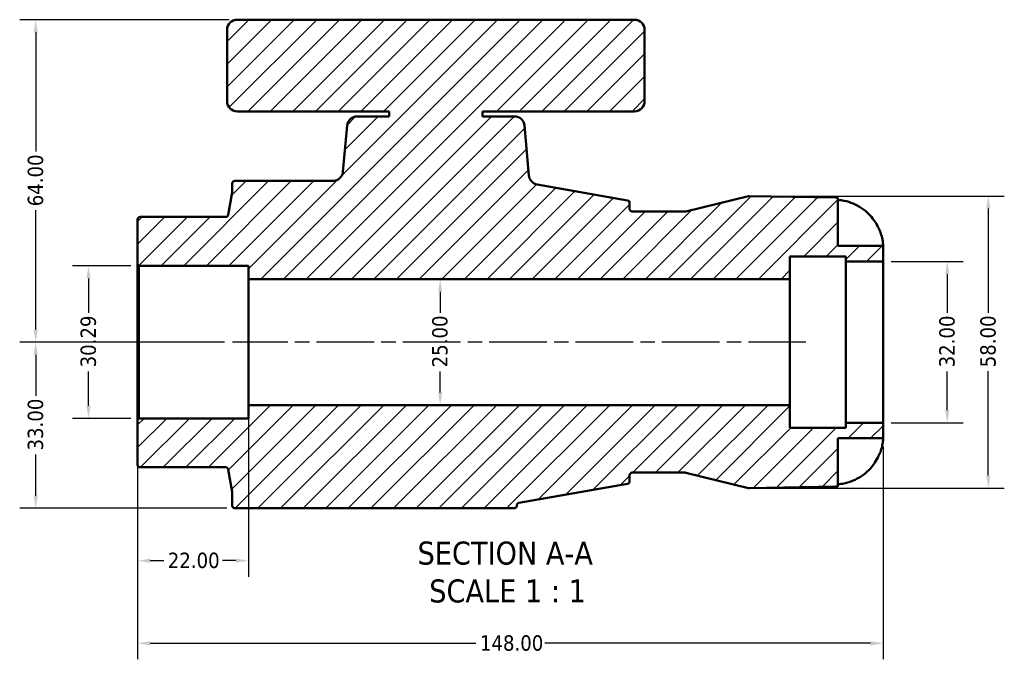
# Model space of a CAD drawing. Header units: millimetres. Extents: x 0 to 948, y -38 to 842.
# Tile 5 of 7: x 249 to 444, y 715 to 842. Entities that reach past the tile are written whole.
import ezdxf

# ---------------------------------------------------------------- set-up
doc = ezdxf.new("R2010")
doc.units = ezdxf.units.MM
doc.linetypes.add('CHAIN', pattern=[0.7087, 0.4724, -0.0591, 0.1181, -0.0591])
for name, color, linetype, lineweight in [('Centerline (ANSI)', 7, 'Continuous', 25), ('Dimension (ANSI)', 7, 'Continuous', 25), ('Hatch (ANSI)', 7, 'Continuous', 18), ('Sketch Geometry (ANSI)', 7, 'Continuous', 25), ('Symbol (ANSI)', 7, 'Continuous', 25), ('Visible (ANSI)', 7, 'Continuous', 50)]:
    doc.layers.add(name, color=color, linetype=linetype, lineweight=lineweight)
doc.styles.add('Label Text (ANSI)', font='tahoma.ttf')
doc.styles.add('Note Text (ANSI)', font='tahoma.ttf')
doc.dimstyles.new('Default - mm (ANSI)', dxfattribs={"dimtxt": 3.048, "dimasz": 2.5, "dimexe": 3.175, "dimexo": 1.6002, "dimgap": 0.8, "dimtad": 0, "dimtoh": 1, "dimrnd": 1e-08, "dimzin": 4, "dimdsep": 46, "dimtxsty": 'Note Text (ANSI)', "dimcen": 0.09, "dimdle": 10, "dimclrd": 256, "dimclre": 256, "dimclrt": 256, "dimadec": 1, "dimazin": 1, "dimtfac": 1, "dimtofl": 0, "dimtmove": 0, "dimatfit": 3, "dimfxl": 1, "dimtolj": 1, "dimtzin": 4, "dimlwd": -1, "dimlwe": -1, "dimarcsym": 0})

# ---------------------------------------------------------------- blocks, each defined once
blk = doc.blocks.new('*D7')
at = {"layer": 'Defpoints', "color": 0, "transparency": 16777216}
for p in [(331.99, 790.31), (331.99, 765.31), (331.99, 765.31)]:
    blk.add_point(p, dxfattribs=at)
at = {"layer": 'Dimension (ANSI)', "transparency": 16777216}
for p, q in [((331.99, 787.81), (331.99, 783.63)), ((331.99, 767.81), (331.99, 772))]:
    blk.add_line(p, q, dxfattribs=at)
for points in [[(331.58, 787.81), (332.41, 787.81), (331.99, 790.31)], [(331.58, 767.81), (332.41, 767.81), (331.99, 765.31)]]:
    blk.add_solid(points, dxfattribs=at)
at = {"layer": 'Dimension (ANSI)', "transparency": 16777216, "insert": (330.4, 772.8), "char_height": 3.048, "attachment_point": 1, "rotation": 90, "style": 'Note Text (ANSI)'}
blk.add_mtext('\\A1;25.00', dxfattribs=at)
blk = doc.blocks.new('*D8')
at = {"layer": 'Defpoints', "color": 0, "transparency": 16777216}
for p in [(419.93, 793.81), (419.93, 761.81), (432.67, 761.81)]:
    blk.add_point(p, dxfattribs=at)
at = {"layer": 'Dimension (ANSI)', "transparency": 16777216}
for p, q in [((421.53, 793.81), (435.84, 793.81)), ((432.67, 791.31), (432.67, 783.64)), ((432.67, 764.31), (432.67, 771.99)), ((421.53, 761.81), (435.84, 761.81))]:
    blk.add_line(p, q, dxfattribs=at)
for points in [[(432.25, 791.31), (433.09, 791.31), (432.67, 793.81)], [(432.25, 764.31), (433.09, 764.31), (432.67, 761.81)]]:
    blk.add_solid(points, dxfattribs=at)
at = {"layer": 'Dimension (ANSI)', "transparency": 16777216, "insert": (431.08, 772.79), "char_height": 3.048, "attachment_point": 1, "rotation": 90, "style": 'Note Text (ANSI)'}
blk.add_mtext('\\A1;32.00', dxfattribs=at)
blk = doc.blocks.new('*D9')
at = {"layer": 'Defpoints', "color": 0, "transparency": 16777216}
for p in [(393.29, 806.81), (440.82, 806.81), (393.29, 748.81)]:
    blk.add_point(p, dxfattribs=at)
at = {"layer": 'Dimension (ANSI)', "transparency": 16777216}
for p, q in [((394.89, 806.81), (444, 806.81)), ((440.82, 804.31), (440.82, 783.61)), ((440.82, 751.31), (440.82, 772.01)), ((394.89, 748.81), (444, 748.81))]:
    blk.add_line(p, q, dxfattribs=at)
for points in [[(440.41, 804.31), (441.24, 804.31), (440.82, 806.81)], [(440.41, 751.31), (441.24, 751.31), (440.82, 748.81)]]:
    blk.add_solid(points, dxfattribs=at)
at = {"layer": 'Dimension (ANSI)', "transparency": 16777216, "insert": (439.23, 772.81), "char_height": 3.048, "attachment_point": 1, "rotation": 90, "style": 'Note Text (ANSI)'}
blk.add_mtext('\\A1;58.00', dxfattribs=at)
blk = doc.blocks.new('*D10')
at = {"layer": 'Defpoints', "color": 0, "transparency": 16777216}
for p in [(251.69, 841.81), (291.69, 841.81), (290.76, 777.81)]:
    blk.add_point(p, dxfattribs=at)
at = {"layer": 'Dimension (ANSI)', "transparency": 16777216}
for p, q in [((290.09, 841.81), (248.52, 841.81)), ((251.69, 839.31), (251.69, 815.65)), ((251.69, 780.31), (251.69, 803.97)), ((289.16, 777.81), (248.52, 777.81))]:
    blk.add_line(p, q, dxfattribs=at)
for points in [[(251.28, 839.31), (252.11, 839.31), (251.69, 841.81)], [(251.28, 780.31), (252.11, 780.31), (251.69, 777.81)]]:
    blk.add_solid(points, dxfattribs=at)
at = {"layer": 'Dimension (ANSI)', "transparency": 16777216, "insert": (250.11, 804.77), "char_height": 3.048, "attachment_point": 1, "rotation": 90, "style": 'Note Text (ANSI)'}
blk.add_mtext('\\A1;64.00', dxfattribs=at)
blk = doc.blocks.new('*D11')
at = {"layer": 'Defpoints', "color": 0, "transparency": 16777216}
for p in [(290.76, 777.81), (251.69, 744.81), (291.22, 744.81)]:
    blk.add_point(p, dxfattribs=at)
at = {"layer": 'Dimension (ANSI)', "transparency": 16777216}
for p, q in [((289.16, 777.81), (248.52, 777.81)), ((251.69, 775.31), (251.69, 767.14)), ((251.69, 747.31), (251.69, 755.49)), ((289.62, 744.81), (248.52, 744.81))]:
    blk.add_line(p, q, dxfattribs=at)
for points in [[(251.28, 775.31), (252.11, 775.31), (251.69, 777.81)], [(251.28, 747.31), (252.11, 747.31), (251.69, 744.81)]]:
    blk.add_solid(points, dxfattribs=at)
at = {"layer": 'Dimension (ANSI)', "transparency": 16777216, "insert": (250.11, 756.29), "char_height": 3.048, "attachment_point": 1, "rotation": 90, "style": 'Note Text (ANSI)'}
blk.add_mtext('\\A1;33.00', dxfattribs=at)
blk = doc.blocks.new('*D12')
at = {"layer": 'Defpoints', "color": 0, "transparency": 16777216}
for p in [(272.18, 792.96), (262.18, 762.67), (272.18, 762.67)]:
    blk.add_point(p, dxfattribs=at)
at = {"layer": 'Dimension (ANSI)', "transparency": 16777216}
for p, q in [((270.58, 792.96), (259.01, 792.96)), ((262.18, 790.46), (262.18, 783.64)), ((262.18, 765.17), (262.18, 771.99)), ((270.58, 762.67), (259.01, 762.67))]:
    blk.add_line(p, q, dxfattribs=at)
for points in [[(261.77, 790.46), (262.6, 790.46), (262.18, 792.96)], [(261.77, 765.17), (262.6, 765.17), (262.18, 762.67)]]:
    blk.add_solid(points, dxfattribs=at)
at = {"layer": 'Dimension (ANSI)', "transparency": 16777216, "insert": (260.6, 772.79), "char_height": 3.048, "attachment_point": 1, "rotation": 90, "style": 'Note Text (ANSI)'}
blk.add_mtext('\\A1;30.29', dxfattribs=at)
blk = doc.blocks.new('*D13')
at = {"layer": 'Defpoints', "color": 0, "transparency": 16777216}
for p in [(419.93, 758.71), (271.93, 753.46), (419.93, 718.01)]:
    blk.add_point(p, dxfattribs=at)
at = {"layer": 'Dimension (ANSI)', "transparency": 16777216}
for p, q in [((419.93, 757.11), (419.93, 714.84)), ((271.93, 751.86), (271.93, 714.84)), ((274.43, 718.01), (339.09, 718.01)), ((417.43, 718.01), (352.77, 718.01))]:
    blk.add_line(p, q, dxfattribs=at)
for points in [[(274.43, 718.43), (274.43, 717.59), (271.93, 718.01)], [(417.43, 718.43), (417.43, 717.59), (419.93, 718.01)]]:
    blk.add_solid(points, dxfattribs=at)
at = {"layer": 'Dimension (ANSI)', "transparency": 16777216, "insert": (339.89, 719.6), "char_height": 3.048, "attachment_point": 1, "style": 'Note Text (ANSI)'}
blk.add_mtext('\\A1;148.00', dxfattribs=at)
blk = doc.blocks.new('*D14')
at = {"layer": 'Defpoints', "color": 0, "transparency": 16777216}
for p in [(293.93, 765.31), (271.93, 762.42), (293.93, 734.42)]:
    blk.add_point(p, dxfattribs=at)
at = {"layer": 'Dimension (ANSI)', "transparency": 16777216}
for p, q in [((293.93, 763.71), (293.93, 731.24)), ((271.93, 760.82), (271.93, 731.24)), ((274.43, 734.42), (277.12, 734.42)), ((291.43, 734.42), (288.75, 734.42))]:
    blk.add_line(p, q, dxfattribs=at)
for points in [[(274.43, 734.84), (274.43, 734), (271.93, 734.42)], [(291.43, 734.84), (291.43, 734), (293.93, 734.42)]]:
    blk.add_solid(points, dxfattribs=at)
at = {"layer": 'Dimension (ANSI)', "transparency": 16777216, "insert": (277.92, 736.01), "char_height": 3.048, "attachment_point": 1, "style": 'Note Text (ANSI)'}
blk.add_mtext('\\A1;22.00', dxfattribs=at)

msp = doc.modelspace()

# ---------------------------------------------------------------- hatches: boundary and pattern name
at = {"layer": 'Hatch (ANSI)'}
h = msp.add_hatch(dxfattribs=at)
h.set_pattern_fill('ANSI31', color=256, scale=25.4, style=0)
h.set_pattern_definition([(45, (0, 0), (-2.245064, 2.245064), [])])
edge = h.paths.add_edge_path()
edge.add_ellipse((346.711, 745.314), major_axis=(0.5, 0), ratio=1, start_angle=270, end_angle=360)
edge.add_line((347.211, 745.314), (347.211, 745.395))
edge.add_ellipse((347.711, 745.395), major_axis=(0, 0.5), ratio=1, start_angle=10, end_angle=90, ccw=False)
edge.add_line((347.625, 745.887), (369.2, 749.692))
edge.add_ellipse((369.113, 750.184), major_axis=(0.492, 0.087), ratio=1, start_angle=270, end_angle=350)
edge.add_line((369.613, 750.184), (369.613, 751.394))
edge.add_ellipse((370.113, 751.394), major_axis=(0, 0.5), ratio=1, start_angle=0, end_angle=90, ccw=False)
edge.add_line((370.113, 751.894), (380.653, 751.894))
edge.add_ellipse((380.653, 751.394), major_axis=(0.5, 0), ratio=1, start_angle=76.24272, end_angle=90, ccw=False)
edge.add_line((380.772, 751.88), (393.23, 748.83))
edge.add_ellipse((393.349, 749.316), major_axis=(0.486, -0.119), ratio=1, start_angle=270, end_angle=284.75728)
edge.add_line((393.358, 748.816), (410.5, 749.115))
edge.add_ellipse((410.333, 758.713), major_axis=(9.599, 0.168), ratio=1, start_angle=270, end_angle=272.82255)
edge.add_line((410.973, 749.135), (410.973, 758.713))
edge.add_line((410.973, 758.713), (419.933, 758.713))
edge.add_line((419.933, 758.713), (419.933, 761.814))
edge.add_line((419.933, 761.814), (412.533, 761.814))
edge.add_line((412.533, 761.814), (412.533, 760.814))
edge.add_line((412.533, 760.814), (401.433, 760.814))
edge.add_line((401.433, 760.814), (401.433, 765.314))
edge.add_line((401.433, 765.314), (293.933, 765.314))
edge.add_line((293.933, 765.314), (293.933, 762.669))
edge.add_line((293.933, 762.669), (272.183, 762.669))
edge.add_line((272.183, 762.669), (271.933, 762.419))
edge.add_line((271.933, 762.419), (271.933, 753.461))
edge.add_ellipse((272.433, 753.461), major_axis=(0, -0.5), ratio=1, start_angle=270, end_angle=360)
edge.add_line((272.433, 752.961), (289.44, 752.961))
edge.add_spline(control_points=[(289.44, 752.961), (289.492, 752.961), (289.543, 752.953), (289.641, 752.921), (289.688, 752.898), (289.783, 752.831), (289.828, 752.783), (289.898, 752.673), (289.921, 752.612), (289.933, 752.547)], knot_values=[-0.0699969, -0.0699969, -0.0699969, -0.0699969, -0.0545307, -0.0545307, -0.0390644, -0.0390644, -0.0195322, -0.0195322, 0, 0, 0, 0], degree=3, periodic=0)
edge.add_line((289.933, 752.547), (290.717, 748.098))
edge.add_ellipse((290.225, 748.011), major_axis=(0.087, -0.492), ratio=1, start_angle=80, end_angle=90, ccw=False)
edge.add_line((290.725, 748.011), (290.725, 745.314))
edge.add_ellipse((291.225, 745.314), major_axis=(0, -0.5), ratio=1, start_angle=270, end_angle=360)
edge.add_line((291.225, 744.814), (346.711, 744.814))
edge = h.paths.add_edge_path()
edge.add_ellipse((291.693, 839.814), major_axis=(-2, 0), ratio=1, start_angle=270, end_angle=360)
edge.add_line((289.693, 839.814), (289.693, 825.614))
edge.add_ellipse((291.693, 825.614), major_axis=(0, -2), ratio=1, start_angle=270, end_angle=360)
edge.add_line((291.693, 823.614), (321.883, 823.614))
edge.add_line((321.883, 823.614), (321.883, 822.614))
edge.add_line((321.883, 822.614), (315.498, 822.614))
edge.add_ellipse((315.498, 820.614), major_axis=(-2, 0), ratio=1, start_angle=270, end_angle=355)
edge.add_line((313.506, 820.789), (312.705, 811.64))
edge.add_spline(control_points=[(312.705, 811.64), (312.685, 811.406), (312.623, 811.176), (312.422, 810.75), (312.285, 810.556), (311.932, 810.208), (311.713, 810.063), (311.231, 809.865), (310.973, 809.814), (310.713, 809.814)], knot_values=[-0.2975599, -0.2975599, -0.2975599, -0.2975599, -0.2269089, -0.2269089, -0.1562578, -0.1562578, -0.0781289, -0.0781289, 0, 0, 0, 0], degree=3, periodic=0)
edge.add_line((310.713, 809.814), (291.225, 809.814))
edge.add_ellipse((291.225, 809.314), major_axis=(-0.5, 0), ratio=1, start_angle=270, end_angle=360)
edge.add_line((290.725, 809.314), (290.725, 807.618))
edge.add_ellipse((290.225, 807.618), major_axis=(0, -0.5), ratio=1, start_angle=80, end_angle=90, ccw=False)
edge.add_line((290.717, 807.531), (289.933, 803.081))
edge.add_spline(control_points=[(289.933, 803.081), (289.924, 803.031), (289.907, 802.982), (289.859, 802.89), (289.828, 802.849), (289.745, 802.767), (289.69, 802.73), (289.57, 802.681), (289.505, 802.668), (289.44, 802.668)], knot_values=[-0.0699969, -0.0699969, -0.0699969, -0.0699969, -0.0545307, -0.0545307, -0.0390644, -0.0390644, -0.0195322, -0.0195322, 0, 0, 0, 0], degree=3, periodic=0)
edge.add_line((289.44, 802.668), (272.433, 802.668))
edge.add_ellipse((272.433, 802.168), major_axis=(-0.5, 0), ratio=1, start_angle=270, end_angle=360)
edge.add_line((271.933, 802.168), (271.933, 793.21))
edge.add_line((271.933, 793.21), (272.183, 792.96))
edge.add_line((272.183, 792.96), (293.933, 792.96))
edge.add_line((293.933, 792.96), (293.933, 790.314))
edge.add_line((293.933, 790.314), (401.433, 790.314))
edge.add_line((401.433, 790.314), (401.433, 794.814))
edge.add_line((401.433, 794.814), (412.533, 794.814))
edge.add_line((412.533, 794.814), (412.533, 793.814))
edge.add_line((412.533, 793.814), (419.933, 793.814))
edge.add_line((419.933, 793.814), (419.933, 796.916))
edge.add_line((419.933, 796.916), (410.973, 796.916))
edge.add_line((410.973, 796.916), (410.973, 806.494))
edge.add_ellipse((410.333, 796.916), major_axis=(-9.579, 0.64), ratio=1, start_angle=270, end_angle=272.82255)
edge.add_line((410.5, 806.514), (393.358, 806.813))
edge.add_ellipse((393.349, 806.313), major_axis=(-0.5, 0.009), ratio=1, start_angle=270, end_angle=284.75728)
edge.add_line((393.23, 806.799), (380.772, 803.749))
edge.add_ellipse((380.653, 804.234), major_axis=(-0.486, -0.119), ratio=1, start_angle=76.24272, end_angle=90, ccw=False)
edge.add_line((380.653, 803.734), (370.113, 803.734))
edge.add_ellipse((370.113, 804.234), major_axis=(-0.5, 0), ratio=1, start_angle=0, end_angle=90, ccw=False)
edge.add_line((369.613, 804.234), (369.613, 805.445))
edge.add_ellipse((369.113, 805.445), major_axis=(0, 0.5), ratio=1, start_angle=270, end_angle=350)
edge.add_line((369.2, 805.937), (351.271, 809.099))
edge.add_spline(control_points=[(351.271, 809.099), (351.097, 809.129), (350.927, 809.183), (350.607, 809.334), (350.458, 809.43), (350.124, 809.713), (349.961, 809.919), (349.722, 810.382), (349.649, 810.634), (349.626, 810.894)], knot_values=[-0.2624448, -0.2624448, -0.2624448, -0.2624448, -0.2093513, -0.2093513, -0.1562578, -0.1562578, -0.0781289, -0.0781289, 0, 0, 0, 0], degree=3, periodic=0)
edge.add_line((349.626, 810.894), (348.76, 820.789))
edge.add_ellipse((346.768, 820.614), major_axis=(-0.174, 1.992), ratio=1, start_angle=270, end_angle=355)
edge.add_line((346.768, 822.614), (340.383, 822.614))
edge.add_line((340.383, 822.614), (340.383, 823.614))
edge.add_line((340.383, 823.614), (370.573, 823.614))
edge.add_ellipse((370.573, 825.614), major_axis=(2, 0), ratio=1, start_angle=270, end_angle=360)
edge.add_line((372.573, 825.614), (372.573, 839.814))
edge.add_ellipse((370.573, 839.814), major_axis=(0, 2), ratio=1, start_angle=270, end_angle=360)
edge.add_line((370.573, 841.814), (291.693, 841.814))

# ---------------------------------------------------------------- linework, layer by layer
at = {"layer": 'Centerline (ANSI)', "linetype": 'CHAIN', "ltscale": 24.192183}
msp.add_line((404.608, 777.814), (290.758, 777.814), dxfattribs=at)
at = {"layer": 'Sketch Geometry (ANSI)'}
for p, q in [((393.23, 806.799), (393.293, 806.814)), ((393.358, 806.813), (393.293, 806.814)), ((393.23, 748.83), (393.293, 748.814)), ((393.358, 748.816), (393.293, 748.814))]:
    msp.add_line(p, q, dxfattribs=at)
at = {"layer": 'Visible (ANSI)'}
for p, q in [((370.573, 841.814), (291.693, 841.814)), ((289.693, 839.814), (289.693, 825.614)), ((372.573, 825.614), (372.573, 839.814)), ((291.693, 823.614), (321.883, 823.614)), ((321.883, 823.614), (321.883, 822.614)), ((340.383, 822.614), (340.383, 823.614)), ((340.383, 823.614), (370.573, 823.614)), ((321.883, 822.614), (315.498, 822.614)), ((346.768, 822.614), (340.383, 822.614)), ((313.506, 820.789), (312.705, 811.64)), ((349.626, 810.894), (348.76, 820.789)), ((290.725, 809.314), (290.725, 807.618)), ((310.713, 809.814), (291.225, 809.814)), ((290.717, 807.531), (289.933, 803.081)), ((369.2, 805.937), (351.271, 809.099)), ((369.613, 804.234), (369.613, 805.445)), ((393.23, 806.799), (380.772, 803.749)), ((410.5, 806.514), (393.358, 806.813)), ((410.973, 796.916), (410.973, 806.494)), ((380.653, 803.734), (370.113, 803.734)), ((271.933, 802.168), (271.933, 793.21)), ((289.44, 802.668), (272.433, 802.668)), ((419.933, 796.916), (410.973, 796.916)), ((419.933, 793.814), (419.933, 796.916)), ((401.433, 790.314), (401.433, 794.814)), ((401.433, 794.814), (412.533, 794.814)), ((412.533, 794.814), (412.533, 793.814)), ((412.533, 793.814), (419.933, 793.814)), ((412.533, 761.814), (412.533, 793.814)), ((419.933, 761.814), (419.933, 793.814)), ((271.933, 793.21), (272.183, 792.96)), ((271.933, 793.21), (271.933, 762.419)), ((272.183, 792.96), (293.933, 792.96)), ((272.183, 762.669), (272.183, 792.96)), ((293.933, 792.96), (293.933, 790.314)), ((293.933, 790.314), (401.433, 790.314)), ((293.933, 765.314), (293.933, 790.314)), ((401.433, 765.314), (401.433, 790.314)), ((401.433, 765.314), (293.933, 765.314)), ((293.933, 765.314), (293.933, 762.669)), ((401.433, 760.814), (401.433, 765.314)), ((272.183, 762.669), (271.933, 762.419)), ((271.933, 762.419), (271.933, 753.461)), ((293.933, 762.669), (272.183, 762.669)), ((412.533, 760.814), (401.433, 760.814)), ((419.933, 761.814), (412.533, 761.814)), ((412.533, 761.814), (412.533, 760.814)), ((419.933, 758.713), (419.933, 761.814)), ((410.973, 749.135), (410.973, 758.713)), ((410.973, 758.713), (419.933, 758.713)), ((272.433, 752.961), (289.44, 752.961)), ((289.933, 752.547), (290.717, 748.098)), ((369.613, 750.184), (369.613, 751.394)), ((370.113, 751.894), (380.653, 751.894)), ((380.772, 751.88), (393.23, 748.83)), ((347.625, 745.887), (369.2, 749.692)), ((393.358, 748.816), (410.5, 749.115)), ((290.725, 748.011), (290.725, 745.314)), ((291.225, 744.814), (346.711, 744.814)), ((347.211, 745.314), (347.211, 745.395))]:
    msp.add_line(p, q, dxfattribs=at)
for centre, radius, start, end in [((291.693, 839.814), 2, 90, 180), ((370.573, 839.814), 2, 0, 90), ((291.693, 825.614), 2, 180, 270), ((370.573, 825.614), 2, 270, 0), ((315.498, 820.614), 2, 90, 175), ((346.768, 820.614), 2, 5, 90), ((291.225, 809.314), 0.5, 90, 180), ((290.225, 807.618), 0.5, 350, 0), ((369.113, 805.445), 0.5, 0, 80), ((393.349, 806.313), 0.5, 89, 103.75728), ((410.333, 796.916), 9.6, 86.17745, 89), ((370.113, 804.234), 0.5, 180, 270), ((380.653, 804.234), 0.5, 270, 283.75728), ((272.433, 802.168), 0.5, 90, 180), ((272.433, 753.461), 0.5, 180, 270), ((370.113, 751.394), 0.5, 90, 180), ((380.653, 751.394), 0.5, 76.24272, 90), ((369.113, 750.184), 0.5, 280, 0), ((393.349, 749.316), 0.5, 256.24272, 271), ((410.333, 758.713), 9.6, 271, 273.82255), ((290.225, 748.011), 0.5, 0, 10), ((291.225, 745.314), 0.5, 180, 270), ((346.711, 745.314), 0.5, 270, 0), ((347.711, 745.395), 0.5, 100, 180)]:
    msp.add_arc(centre, radius, start, end, dxfattribs=at)
for points, knots in [([(312.705, 811.64), (312.685, 811.406), (312.623, 811.176), (312.422, 810.75), (312.285, 810.556), (311.932, 810.208), (311.713, 810.063), (311.231, 809.865), (310.973, 809.814), (310.713, 809.814)], [-0.29755995, -0.29755995, -0.29755995, -0.29755995, -0.22690887, -0.22690887, -0.15625779, -0.15625779, -0.07812889, -0.07812889, 0, 0, 0, 0]), ([(351.271, 809.099), (351.097, 809.129), (350.927, 809.183), (350.607, 809.334), (350.458, 809.43), (350.124, 809.713), (349.961, 809.919), (349.722, 810.382), (349.649, 810.634), (349.626, 810.894)], [-0.26244482, -0.26244482, -0.26244482, -0.26244482, -0.2093513, -0.2093513, -0.15625779, -0.15625779, -0.07812889, -0.07812889, 0, 0, 0, 0]), ([(410.973, 806.033), (411.373, 806.006), (411.786, 805.952), (412.821, 805.744), (413.437, 805.55), (414.527, 805.095), (415.102, 804.791), (416.174, 804.067), (416.671, 803.647), (417.435, 802.876), (417.779, 802.472), (418.09, 802.036)], [0.06227244, 0.06227244, 0.06227244, 0.06227244, 0.17649473, 0.17649473, 0.35298947, 0.35298947, 0.53094874, 0.53094874, 0.70890802, 0.70890802, 0.85665273, 0.85665273, 0.85665273, 0.85665273]), ([(289.933, 803.081), (289.924, 803.031), (289.907, 802.982), (289.859, 802.89), (289.828, 802.849), (289.745, 802.767), (289.69, 802.73), (289.57, 802.681), (289.505, 802.668), (289.44, 802.668)], [-0.069996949, -0.069996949, -0.069996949, -0.069996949, -0.054530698, -0.054530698, -0.039064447, -0.039064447, -0.019532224, -0.019532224, 0, 0, 0, 0]), ([(418.09, 802.036), (418.351, 801.67), (418.589, 801.291), (418.962, 800.611), (419.106, 800.314), (419.368, 799.708), (419.48, 799.403), (419.711, 798.671), (419.797, 798.275), (419.91, 797.562), (419.925, 797.277), (419.934, 796.979), (419.933, 796.916), (419.933, 796.916)], [-3.5421651, -3.5421651, -3.5421651, -3.5421651, -3.3548664, -3.3548664, -3.2114452, -3.2114452, -3.0583508, -3.0583508, -2.826112, -2.826112, -2.5594804, -2.5594804, -2.3639597, -2.3639597, -2.3639597, -2.3639597]), ([(419.933, 758.713), (419.933, 758.713), (419.933, 758.713), (419.933, 758.698), (419.935, 758.575), (419.908, 758.105), (419.873, 757.748), (419.711, 756.982), (419.615, 756.625), (419.364, 755.908), (419.221, 755.563), (418.838, 754.77), (418.587, 754.328), (418.234, 753.798), (418.163, 753.695), (418.09, 753.593)], [-1.76605587, -1.76605587, -1.76605587, -1.76605587, -1.75408301, -1.75408301, -1.56151674, -1.56151674, -1.3556135, -1.3556135, -1.20835398, -1.20835398, -1.08091279, -1.08091279, -0.91962174, -0.91962174, -0.88085384, -0.88085384, -0.88085384, -0.88085384]), ([(289.44, 752.961), (289.492, 752.961), (289.543, 752.953), (289.641, 752.921), (289.688, 752.898), (289.783, 752.831), (289.828, 752.783), (289.898, 752.673), (289.921, 752.612), (289.933, 752.547)], [-0.069996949, -0.069996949, -0.069996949, -0.069996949, -0.054530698, -0.054530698, -0.039064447, -0.039064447, -0.019532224, -0.019532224, 0, 0, 0, 0]), ([(418.09, 753.593), (417.779, 753.157), (417.435, 752.753), (416.671, 751.982), (416.174, 751.562), (415.102, 750.838), (414.527, 750.534), (413.437, 750.079), (412.821, 749.885), (411.786, 749.677), (411.373, 749.623), (410.973, 749.595)], [4.97223515, 4.97223515, 4.97223515, 4.97223515, 5.11997986, 5.11997986, 5.29793913, 5.29793913, 5.47589841, 5.47589841, 5.65239314, 5.65239314, 5.76661543, 5.76661543, 5.76661543, 5.76661543])]:
    msp.add_open_spline(points, degree=3, knots=knots, dxfattribs=at)

# ---------------------------------------------------------------- texts
at = {"layer": 'Symbol (ANSI)', "char_height": 4.572, "attachment_point": 7, "style": 'Label Text (ANSI)'}
for s, insert in [('SECTION A-A', (327.511, 733.55)), ('SCALE 1 : 1', (329.83, 726.037))]:
    msp.add_mtext(s, dxfattribs=dict(at, insert=insert))

# ---------------------------------------------------------------- dimensions: what is measured, and where the dimension line sits
at = {"layer": 'Dimension (ANSI)'}
for base, p1, p2, angle, override, picture, middle in [((251.693, 841.814), (290.758, 777.814), (291.693, 841.814), 90, {"dimgap": 0.8, "dimtoh": 0, "dimdec": 2, "dimtol": 0, "dimlim": 0, "dimtp": 0, "dimtm": 0, "dimtdec": 2, "dimatfit": 1}, '*D10', (251.693, 809.814)), ((440.823, 806.814), (393.293, 748.814), (393.293, 806.814), 90, {"dimgap": 0.8, "dimtoh": 0, "dimdec": 2, "dimtol": 0, "dimlim": 0, "dimtp": 0, "dimtm": 0, "dimtdec": 2, "dimatfit": 1}, '*D9', (440.823, 777.814)), ((432.67, 761.814), (419.933, 793.814), (419.933, 761.814), 270, {"dimgap": 0.8, "dimtoh": 0, "dimdec": 2, "dimtol": 0, "dimlim": 0, "dimtp": 0, "dimtm": 0, "dimtdec": 2, "dimatfit": 1}, '*D8', (432.67, 777.814)), ((262.183, 762.669), (272.183, 792.96), (272.183, 762.669), 270, {"dimgap": 0.8, "dimtoh": 0, "dimdec": 2, "dimtol": 0, "dimlim": 0, "dimtp": 0, "dimtm": 0, "dimtdec": 2, "dimatfit": 1}, '*D12', (262.183, 777.814)), ((331.992, 765.314), (331.992, 790.314), (331.992, 765.314), 270, {"dimgap": 0.8, "dimtoh": 0, "dimdec": 2, "dimse1": 1, "dimse2": 1, "dimtol": 0, "dimlim": 0, "dimtp": 0, "dimtm": 0, "dimtdec": 2, "dimatfit": 1}, '*D7', (331.992, 777.814)), ((251.693, 744.814), (290.758, 777.814), (291.225, 744.814), 90, {"dimgap": 0.8, "dimtoh": 0, "dimdec": 2, "dimtol": 0, "dimlim": 0, "dimtp": 0, "dimtm": 0, "dimtdec": 2, "dimatfit": 1}, '*D11', (251.693, 761.314)), ((419.933, 718.011), (271.933, 753.461), (419.933, 758.713), 180, {"dimgap": 0.8, "dimtoh": 0, "dimdec": 2, "dimtol": 0, "dimlim": 0, "dimtp": 0, "dimtm": 0, "dimtdec": 2, "dimatfit": 1}, '*D13', (345.933, 718.011))]:
    dim = msp.add_linear_dim(base=base, p1=p1, p2=p2, angle=angle, dimstyle='Default - mm (ANSI)', override=override, dxfattribs=at)
    dim.commit()
    dim.dimension.update_dxf_attribs({"geometry": picture, "text_midpoint": middle, "dimtype": 160})
dim = msp.add_linear_dim(base=(293.933, 734.419), p1=(271.933, 762.419), p2=(293.933, 765.314), dimstyle='Default - mm (ANSI)', override={"dimgap": 0.8, "dimtoh": 0, "dimdec": 2, "dimtol": 0, "dimlim": 0, "dimtp": 0, "dimtm": 0, "dimtdec": 2, "dimatfit": 1}, dxfattribs=at)
dim.commit()
dim.dimension.update_dxf_attribs({"geometry": '*D14', "text_midpoint": (282.933, 734.419), "dimtype": 160})

doc.saveas('drawing.dxf')
